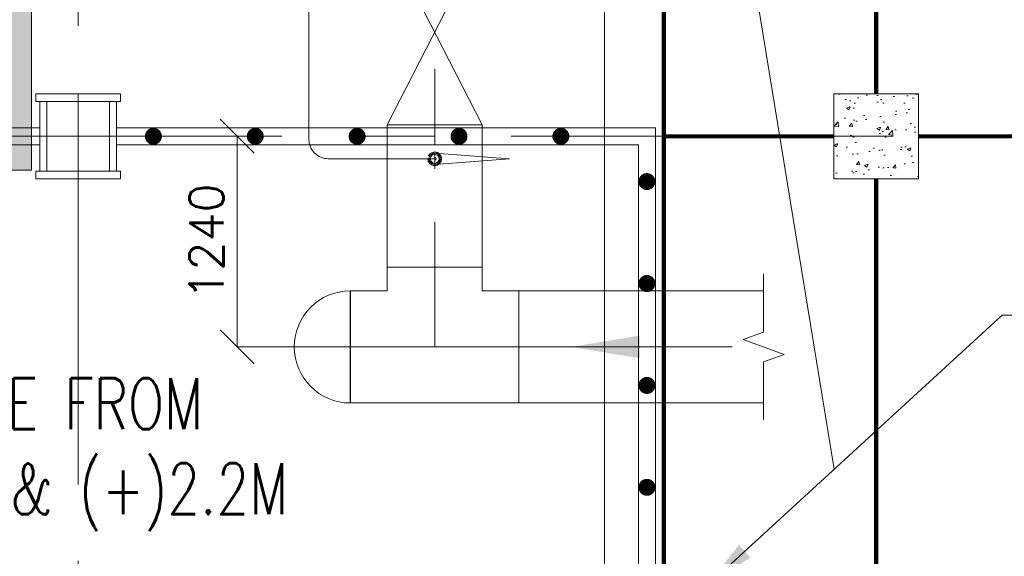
# Model space of a CAD drawing. Header units: inches. Extents: x 0 to 1545919, y 0 to 23143738.
# Tile 164 of 197: x 228324 to 234123, y 83436 to 86595. Entities that reach past the tile are written whole.
import ezdxf

# ---------------------------------------------------------------- set-up
doc = ezdxf.new("R2010")
doc.units = ezdxf.units.IN
doc.header["$LTSCALE"] = 1800
doc.header["$MEASUREMENT"] = 0
for name, pattern in [('CENTER', [2, 1.25, -0.25, 0.25, -0.25]), ('CENTER2', [1.125, 0.75, -0.125, 0.125, -0.125]), ('GTDASH', [12, 8, -4]), ('HIDDEN', [0.375, 0.25, -0.125])]:
    doc.linetypes.add(name, pattern=pattern)
doc.layers.get('0').update_dxf_attribs({"color": 253, "lineweight": 5})
doc.layers.get('Defpoints').update_dxf_attribs({"lineweight": 18})
for name, color, linetype, lineweight in [('AUX COL', 1, 'Continuous', 18), ('CEN', 8, 'CENTER', 18), ('COL', 1, 'Continuous', 18), ('CONCRETE', 145, 'Continuous', 18), ('CONDENSATE PIPING', 6, 'Continuous', 18), ('DIM', 4, 'Continuous', 18), ('GRID', 251, 'CENTER', 18), ('HATCH-1', 252, 'Continuous', 9), ('STEEL', 231, 'Continuous', 18), ('TEXT', 3, 'Continuous', 18), ('VALVES', 1, 'Continuous', 18)]:
    doc.layers.add(name, color=color, linetype=linetype, lineweight=lineweight)
doc.styles.add('ROMANS', font='romans.shx')
doc.styles.get("Standard").update_dxf_attribs({"font": 'arial.ttf'})
doc.dimstyles.new('HALF', dxfattribs={"dimtxt": 200, "dimasz": 200, "dimexe": 0, "dimexo": 0, "dimgap": 80, "dimtad": 1, "dimdec": 0, "dimzin": 0, "dimdsep": 46, "dimtxsty": 'ROMANS', "dimblk": 'OBLIQUE', "dimcen": 0, "dimclrd": 4, "dimclre": 9, "dimclrt": 256, "dimadec": 0, "dimazin": 0, "dimtfac": 0.09, "dimtdec": 0, "dimtix": 1, "dimtofl": 0, "dimtmove": 0, "dimatfit": 3, "dimldrblk": 'DOT', "dimfxl": 1, "dimtolj": 1, "dimtzin": 0, "dimarcsym": 0})
doc.dimstyles.new('USER175', dxfattribs={"dimscale": 175, "dimtxt": 2, "dimasz": 1.75, "dimexe": 0, "dimexo": 0, "dimgap": 0.5, "dimtad": 1, "dimdec": 0, "dimzin": 0, "dimdsep": 46, "dimtxsty": 'ROMANS', "dimcen": 0, "dimclrd": 4, "dimclre": 4, "dimclrt": 4, "dimadec": 0, "dimazin": 0, "dimtfac": 0.09, "dimtdec": 0, "dimtix": 1, "dimtofl": 0, "dimtmove": 0, "dimatfit": 3, "dimfxl": 1, "dimtolj": 1, "dimtzin": 0, "dimarcsym": 0})

# ---------------------------------------------------------------- blocks, each defined once
blk = doc.blocks.new('TG DECK COLUMNS & OUTLINE')
blk.add_lwpolyline([(255508.075818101, 61664.81011877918), (267138.075830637, 61664.81011877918), (267138.0758087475, 77664.81011877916), (255508.075818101, 77664.81011877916), (255508.075818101, 79014.81011877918), (246358.075818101, 79014.81011877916), (246358.075818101, 77664.81011877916), (243583.075818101, 77664.81011877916), (240983.0758181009, 75064.81015271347), (226783.0758181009, 75064.81015271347), (226783.0758181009, 64264.81015271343), (240983.0758181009, 64264.81015271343), (243583.075818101, 61664.81011877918), (246358.075818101, 61664.81011877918), (246358.075818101, 60414.81011877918), (255508.075818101, 60414.81011877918)], close=True)
blk.add_lwpolyline([(246358.075818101, 77664.81011877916), (243583.075818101, 77664.81011877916), (240983.0758181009, 75064.81015271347), (226783.0758181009, 75064.81015271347), (226783.0758181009, 64264.81015271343), (240983.0758181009, 64264.81015271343), (243583.075818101, 61664.81011877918), (246358.075818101, 61664.81011877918)])
blk = doc.blocks.new('PLATFORM BELOW TG DECK AT EL. 0.0M & 2.2M')
at = {"layer": 'CONCRETE'}
h = blk.add_hatch(dxfattribs=at)
h.set_pattern_fill('AR-CONC', color=256, scale=30, style=0)
h.set_pattern_definition([(50, (-22549.99999999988, 2.91038e-11), (215.178054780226, -18.82564049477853), [22.5, -247.5]), (355, (-22549.99999999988, 2.91038e-11), (-41.6254000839, 225.6576401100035), [18, -198]), (100.4514, (-22532.06849599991, -1.568801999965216), (173.5528145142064, 206.8318626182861), [19.122057, -210.3426336]), (46.18420000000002, (-22549.99999999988, 60.0000000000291), (320.1723145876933, -49.65570429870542), [33.74999999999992, -371.2499999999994]), (96.6356, (-22523.31897649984, 55.86200790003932), (280.398811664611, 292.2353612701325), [28.6830864, -315.5139]), (351.1842000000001, (-22549.99999999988, 60.0000000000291), (280.3985835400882, 292.2355802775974), [27, -297]), (21, (-22519.99999999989, 45.0000000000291), (179.0721156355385, -120.7856671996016), [22.5, -247.5]), (326, (-22519.99999999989, 45.0000000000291), (72.99459957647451, 217.5450135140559), [18, -198]), (71.45140000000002, (-22505.07733009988, 34.93451820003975), (252.066788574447, 96.75914901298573), [19.122057, -210.3426336]), (37.50000000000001, (-22549.99999999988, 2.91038e-11), (3.6479565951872, 99.86815614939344), [0, -195.6, 0, -201, 0, -198.75]), (7.499999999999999, (-22549.99999999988, 2.91038e-11), (78.9208612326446, 118.323513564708), [0, -114.6, 0, -191.1, 0, -75.75]), (327.5, (-22616.89999999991, 2.91038e-11), (160.1467308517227, -6.766461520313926), [0, -75, 0, -234, 0, -310.5]), (317.5, (-22646.89999999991, 2.91038e-11), (174.9558508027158, 30.03149469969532), [0, -97.5, 0, -155.4, 0, -220.5])])
h.paths.add_polyline_path([(-22299.99999999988, 250.0000000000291), (-22799.99999999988, 250.0000000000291), (-22799.99999999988, -249.9999999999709), (-22299.99999999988, -249.9999999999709)])
at = {"layer": 'COL'}
blk.add_lwpolyline([(-22799.99999999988, -249.9999999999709), (-22299.99999999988, -249.9999999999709), (-22299.99999999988, 250.0000000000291), (-22799.99999999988, 250.0000000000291)], close=True, dxfattribs=at)
at = {"layer": 'STEEL', "const_width": 25}
for points in [[(-22549.99999999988, 250.0000000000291), (-22549.99999999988, 4700.000000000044)], [(-23800, 2650.000000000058), (-23800, -2649.999999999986)], [(-22799.99999999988, 0), (-23800, 0)], [(-22299.99999999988, 0), (-16699.99997503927, 0)], [(-22549.99999999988, -4699.999999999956), (-22549.99999999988, -249.9999999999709)]]:
    blk.add_lwpolyline(points, dxfattribs=at)
blk = doc.blocks.new('_Oblique')
at = {"color": 0, "linetype": 'ByBlock', "lineweight": -2}
blk.add_line((-0.5, -0.5), (0.5, 0.5), dxfattribs=at)
blk = doc.blocks.new('*D487')
at = {"layer": 'Defpoints', "color": 0, "transparency": 16777216}
for p in [(-26314.27554521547, 2.91533e-11), (-26139.50559246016, 2.91038e-11), (-25645, -1239.999999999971)]:
    blk.add_point(p, dxfattribs=at)
at = {"layer": 'DIM', "color": 9, "lineweight": -2, "transparency": 16777216}
for p, q in [((-26139.50559246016, 2.91038e-11), (-26314.27554521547, 2.91533e-11)), ((-25645, -1239.999999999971), (-26314.27554521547, -1239.999999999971))]:
    blk.add_line(p, q, dxfattribs=at)
at = {"layer": 'DIM', "color": 4, "lineweight": -2, "transparency": 16777216}
blk.add_line((-26314.27554521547, -1239.999999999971), (-26314.27554521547, 2.91533e-11), dxfattribs=at)
at = {"layer": 'DIM', "color": 4, "lineweight": -2, "transparency": 16777216, "xscale": 200, "yscale": 200, "zscale": 200}
for p, rotation in [((-26314.27554521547, 2.91533e-11), 90), ((-26314.27554521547, -1239.999999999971), 270)]:
    blk.add_blockref('_Oblique', p, dxfattribs=dict(at, rotation=rotation))
at = {"layer": 'DIM', "transparency": 16777216, "insert": (-26494.27554521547, -619.9999999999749), "char_height": 200, "attachment_point": 5, "rotation": 90, "style": 'ROMANS'}
blk.add_mtext('\\A1;1240', dxfattribs=at)
blk = doc.blocks.new('_Dot')
at = {"color": 0, "linetype": 'ByBlock', "lineweight": -2}
blk.add_line((-0.5, 0), (-1, 0), dxfattribs=at)
at = {"color": 0, "linetype": 'ByBlock', "const_width": 0.5}
blk.add_lwpolyline([(-0.25, 0, 1), (0.25, 0, 1)], format="xyb", close=True, dxfattribs=at)
blk = doc.blocks.new('CW-PIT')
at = {"layer": 'HATCH-1'}
h = blk.add_hatch(dxfattribs=at)
h.set_pattern_fill('AR-CONC', color=256, scale=100, angle=90, style=0)
h.set_pattern_definition([(140, (-337318.7564231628, -38353.03990574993), (62.75213498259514, 717.2601826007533), [75, -825]), (85.00000000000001, (-337318.7564231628, -38353.03990574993), (-752.1921337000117, -138.7513336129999), [60, -660]), (190.4514, (-337313.5270831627, -38293.26822574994), (-689.4395420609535, 578.5093817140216), [63.74019000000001, -701.142112]), (136.1842, (-337518.7564231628, -38353.03990574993), (165.5190143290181, 1067.241048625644), [112.4999999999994, -1237.499999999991]), (186.6356, (-337504.9631161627, -38264.10316074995), (-974.1178709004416, 934.6627055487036), [95.610288, -1051.713]), (81.18420000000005, (-337518.7564231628, -38353.03990574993), (-974.1186009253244, 934.6619451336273), [90, -990]), (110.9999999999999, (-337468.7564231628, -38253.03990574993), (402.6188906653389, 596.9070521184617), [75, -825]), (56.00000000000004, (-337468.7564231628, -38253.03990574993), (-725.150045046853, 243.3153319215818), [60, -660]), (161.4514, (-337435.2048171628, -38203.29767274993), (-322.5304967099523, 840.2226285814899), [63.74018999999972, -701.1421119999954]), (127.5, (-337318.7564231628, -38353.03990574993), (-332.8938538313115, 12.15985531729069), [0, -652, 0, -670, 0, -662.5]), (97.49999999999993, (-337318.7564231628, -38353.03990574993), (-394.4117118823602, 263.0695374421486), [0, -382, 0, -637, 0, -252.5]), (57.49999999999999, (-337318.7564231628, -38576.03990574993), (22.55487173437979, 533.822436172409), [0, -249.9999999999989, 0, -779.9999999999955, 0, -1034.999999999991]), (47.5, (-337318.7564231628, -38676.03990574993), (-100.1049823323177, 583.1861693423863), [0, -325, 0, -518, 0, -735])])
h.paths.add_polyline_path([(-27925.00000000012, 11400.00000000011), (-27525, 11000), (-27525, -200), (-30049.99999999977, -200), (-30049.99999999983, -4800), (-24050, -4800), (-24050, -5200), (-30449.99999999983, -5200), (-30449.99999999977, 200), (-27925.00000000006, 200)])
at = {"layer": 'CONCRETE'}
blk.add_lwpolyline([(-27925.00000000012, 11400.00000000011), (-27525, 11000), (-27525, -200), (-30049.99999999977, -200), (-30049.99999999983, -4800), (-24050, -4800), (-24050, -5200), (-30449.99999999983, -5200), (-30449.99999999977, 200), (-27925.00000000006, 200)], close=True, dxfattribs=at)
blk = doc.blocks.new('PLATFORM AT EL 0.0M & EL 2.2M LEVEL')
at = {"color": 2, "linetype": 'CENTER2', "ltscale": 0.15}
for p, q in [((-27250, -250.0000000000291), (-27250, 249.9999999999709)), ((-27025, -2.91038e-11), (-27475, -2.91038e-11))]:
    blk.add_line(p, q, dxfattribs=at)
at = {"layer": 'AUX COL'}
for p, q in [((-27475, -205.0000000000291), (-27475, 204.9999999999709)), ((-27435, -205.0000000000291), (-27435, 204.9999999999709)), ((-27065, -205.0000000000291), (-27065, 204.9999999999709)), ((-27025, -205.0000000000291), (-27025, 204.9999999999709))]:
    blk.add_line(p, q, dxfattribs=at)
for points in [[(-27500, 249.9999999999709), (-27000, 249.9999999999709), (-27000, 204.9999999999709), (-27500, 204.9999999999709)], [(-27500, -205.0000000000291), (-27000, -205.0000000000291), (-27000, -250.0000000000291), (-27500, -250.0000000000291)]]:
    blk.add_lwpolyline(points, close=True, dxfattribs=at)
at = {"layer": 'CEN'}
for p, q in [((-25150, 6696.999999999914), (-25150, -1240.000000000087)), ((-25647, -1239.999999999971), (-23212.68681601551, -1239.999999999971))]:
    blk.add_line(p, q, dxfattribs=at)
at = {"layer": 'CONDENSATE PIPING'}
for p, q in [((-25890.89030862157, -19.31431387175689), (-25890.89029984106, 3915.725678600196)), ((-25429.5, 68.0000000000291), (-25429.5, -909.9999999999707)), ((-24870.5, 68.0000000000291), (-24870.5, -909.9999999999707)), ((-25150, -131.9999999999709), (-25776.89030862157, -132)), ((-25429.5, -769.9999999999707), (-24870.5, -769.9999999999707)), ((-25647, -909.9999999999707), (-25429.5, -909.9999999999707)), ((-25647, -909.9999999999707), (-25647, -1569.999999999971)), ((-25645, -909.9999999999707), (-25645, -1569.999999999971)), ((-24870.5, -909.9999999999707), (-23212.68681601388, -909.9999999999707)), ((-24655, -909.9999999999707), (-24655, -1569.999999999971)), ((-25647, -1570), (-23212.68681601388, -1570))]:
    blk.add_line(p, q, dxfattribs=at)
blk.add_lwpolyline([(-23212.68681601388, -809.9999999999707), (-23212.68681601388, -1152.499999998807), (-23332.88895311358, -1196.250000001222), (-23092.4846789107, -1283.750000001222), (-23212.68681601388, -1327.499999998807), (-23212.68681601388, -1670)], dxfattribs=at)
for centre, radius, start in [((-25776.89030862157, -17.99999999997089), 114, 179.9999998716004), ((-25647, -1240), 329.9999999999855, 90)]:
    blk.add_arc(centre, radius, start, 270, dxfattribs=at)
at = {"layer": 'DIM'}
blk.add_solid([(-23943.51951361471, -1306.666666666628), (-24343.51951361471, -1239.999999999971), (-23943.51951361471, -1173.333333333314)], dxfattribs=at)
at = {"layer": 'GRID'}
for p, q in [((-27250, -23649.59019973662), (-27249.99999999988, 19499.99999999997)), ((20750, 0), (-35250.84780525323, 0))]:
    blk.add_line(p, q, dxfattribs=at)
at = {"layer": 'STEEL'}
for p, q in [((-31250, 49.9999999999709), (-27475, 49.9999999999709)), ((-27025, 49.99997460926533), (-23850, 50.00000082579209)), ((-23850, 50.00000082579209), (-23850, -2649.999999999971)), ((-31250, -50), (-27475, -50.0000000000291)), ((-27025, -50.00002539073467), (-23950, -49.99999999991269)), ((-23950, -49.99999999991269), (-23950, -2649.999999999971))]:
    blk.add_line(p, q, dxfattribs=at)
at = {"layer": 'STEEL', "const_width": 50}
for points in [[(-26831.82211069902, 5.82077e-11, 1), (-26781.82211069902, 5.82077e-11, 1)], [(-26231.82211069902, 5.82077e-11, 1), (-26181.82211069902, 5.82077e-11, 1)], [(-25631.82211069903, 5.82077e-11, 1), (-25581.82211069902, 5.82077e-11, 1)], [(-25031.82211069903, 5.82077e-11, 1), (-24981.82211069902, 5.82077e-11, 1)], [(-24431.82211069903, 5.82077e-11, 1), (-24381.82211069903, 5.82077e-11, 1)], [(-23925, -266.6878585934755, 1), (-23875, -266.6878585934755, 1)], [(-23925, -866.6878585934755, 1), (-23875, -866.6878585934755, 1)], [(-23925, -1466.687858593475, 1), (-23875, -1466.687858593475, 1)], [(-23925, -2066.687858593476, 1), (-23875, -2066.687858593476, 1)]]:
    blk.add_lwpolyline(points, format="xyb", close=True, dxfattribs=at)
at = {"layer": 'VALVES', "linetype": 'GTDASH'}
for p, q in [((-25178.76809206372, -103.2319079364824), (-25187.62447596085, -116.4035056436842)), ((-25186.66002843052, -116.789284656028), (-25178.05715645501, -103.9483546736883)), ((-25178.53662465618, -115.3012798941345), (-25181.93699109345, -123.4577504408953)), ((-25179.08773753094, -117.1750636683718), (-25176.59119620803, -113.4274961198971)), ((-25165.5468941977, -94.46921322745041), (-25178.76809206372, -103.2319079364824)), ((-25178.63582497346, -115.46661375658), (-25166.53338624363, -103.342130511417)), ((-25173.20736315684, -108.4674802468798), (-25178.53662465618, -115.3012798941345)), ((-25178.05715645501, -103.9483546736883), (-25165.18315970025, -95.35099382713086)), ((-25176.59119620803, -113.4274961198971), (-25173.38371927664, -108.6328141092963)), ((-25169.1181056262, -114.5297218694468), (-25173.62069781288, -121.3635215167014)), ((-25173.38371927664, -108.6328141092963), (-25168.57801500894, -105.4363594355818)), ((-25166.53338624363, -103.342130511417), (-25173.20736315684, -108.4674802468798)), ((-25162.95115255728, -109.5697059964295), (-25169.1181056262, -114.5297218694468)), ((-25168.57801500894, -105.4363594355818), (-25164.83595858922, -102.9012402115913)), ((-25166.53338624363, -103.342130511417), (-25150, -98.9332275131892)), ((-25158.79025035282, -100.1456758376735), (-25166.53338624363, -103.342130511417)), ((-25150, -91.43809241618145), (-25165.5468941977, -94.46921322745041)), ((-25165.18315970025, -95.35099382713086), (-25150, -92.31987301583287)), ((-25164.83595858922, -102.9012402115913), (-25162.65355160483, -101.4683467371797)), ((-25155.57726229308, -106.7039190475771), (-25162.95115255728, -109.5697059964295)), ((-25162.65355160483, -101.4683467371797), (-25150, -98.9332275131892)), ((-25150.19288950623, -98.9332275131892), (-25158.79025035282, -100.1456758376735)), ((-25147.39323610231, -106.2079174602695), (-25155.57726229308, -106.7039190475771)), ((-25141.44121705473, -100.0354532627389), (-25150.19288950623, -98.9332275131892)), ((-25134.45310580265, -94.46921322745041), (-25150, -91.43809241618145)), ((-25150, -92.31987301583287), (-25134.81132917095, -95.35099382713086)), ((-25150, -98.9332275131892), (-25137.34644839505, -101.4683467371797)), ((-25150, -98.9332275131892), (-25133.46661375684, -103.342130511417)), ((-24709.66081305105, -131.9999999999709), (-25150, -98.9332275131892)), ((-25150, -123.4577504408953), (-25150, -98.9332275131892)), ((-25150, -98.9332275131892), (-25150, -123.4577504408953)), ((-25139.37454377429, -108.3572576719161), (-25147.39323610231, -106.2079174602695)), ((-25133.29576876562, -103.4523530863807), (-25141.44121705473, -100.0354532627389)), ((-25132.5242107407, -112.8763832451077), (-25139.37454377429, -108.3572576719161)), ((-25137.34644839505, -101.4683467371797), (-25126.61628072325, -108.6328141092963)), ((-25134.81132917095, -95.35099382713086), (-25126.83121474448, -100.696788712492)), ((-25124.87476403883, -100.8070112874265), (-25134.45310580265, -94.46921322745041)), ((-25133.46661375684, -103.342130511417), (-25121.36417502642, -115.46661375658)), ((-25126.44543573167, -108.7981479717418), (-25133.29576876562, -103.4523530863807)), ((-25127.56970599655, -119.0488474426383), (-25132.5242107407, -112.8763832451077)), ((-25126.83121474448, -100.696788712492), (-25121.94284354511, -103.9483546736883)), ((-25126.61628072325, -108.6328141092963), (-25119.45181335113, -119.3244038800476)), ((-25121.36417502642, -115.46661375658), (-25126.44543573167, -108.7981479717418)), ((-25121.23190793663, -103.2319079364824), (-25124.87476403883, -100.8070112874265)), ((-25121.94284354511, -103.9483546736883), (-25113.33997156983, -116.789284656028)), ((-25121.36417502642, -115.46661375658), (-25116.93322751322, -131.9999999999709)), ((-25118.12363132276, -123.182194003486), (-25121.36417502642, -115.46661375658)), ((-25112.37552403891, -116.4035056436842), (-25121.23190793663, -103.2319079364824)), ((-25187.62447596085, -147.5964943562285), (-25190.73826370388, -131.9999999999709)), ((-25186.66002843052, -147.2107153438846), (-25189.68012698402, -131.9999999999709)), ((-25178.76809206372, -160.7680920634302), (-25187.62447596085, -147.5964943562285)), ((-25178.05715645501, -160.0516453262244), (-25186.66002843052, -147.2107153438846)), ((-25181.93699109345, -123.4577504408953), (-25183.06677248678, -132.2204451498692)), ((-25180.5481866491, -144.6755961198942), (-25183.06677248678, -131.9999999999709)), ((-25178.63582497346, -148.5333862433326), (-25183.06677248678, -131.9999999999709)), ((-25183.06677248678, -132.2204451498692), (-25181.87636867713, -140.8178059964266)), ((-25181.87636867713, -140.8178059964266), (-25178.63582497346, -148.5333862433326)), ((-25180.5481866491, -119.3244038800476), (-25179.08773753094, -117.1750636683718)), ((-25179.08773753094, -146.8249363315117), (-25180.5481866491, -144.6755961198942)), ((-25176.59119620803, -150.5725038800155), (-25179.08773753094, -146.8249363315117)), ((-25165.5468941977, -170.5307867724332), (-25178.76809206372, -160.7680920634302)), ((-25166.53338624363, -160.6578694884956), (-25178.63582497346, -148.5333862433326)), ((-25178.63582497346, -148.5333862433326), (-25173.54905313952, -155.2018520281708)), ((-25165.18315970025, -169.6490061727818), (-25178.05715645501, -160.0516453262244)), ((-25173.38371927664, -155.3671858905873), (-25176.59119620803, -150.5725038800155)), ((-25173.62069781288, -121.3635215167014), (-25175.77003802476, -129.4097694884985)), ((-25175.77003802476, -129.4097694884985), (-25175.29608095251, -137.5662400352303)), ((-25175.29608095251, -137.5662400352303), (-25172.43029400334, -144.9511525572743)), ((-25173.54905313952, -155.2018520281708), (-25166.70423123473, -160.5476469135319)), ((-25168.57801500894, -158.5636405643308), (-25173.38371927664, -155.3671858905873)), ((-25172.43029400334, -144.9511525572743), (-25167.47578925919, -151.1236167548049)), ((-25164.83595858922, -161.0987597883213), (-25168.57801500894, -158.5636405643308)), ((-25167.47578925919, -151.1236167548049), (-25160.62545622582, -155.6427423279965)), ((-25166.70423123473, -160.5476469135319), (-25158.55878294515, -163.9645467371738)), ((-25150, -165.0667724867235), (-25166.53338624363, -160.6578694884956)), ((-25150, -173.5619075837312), (-25165.5468941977, -170.5307867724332)), ((-25150, -172.6801269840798), (-25165.18315970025, -169.6490061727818)), ((-25162.65355160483, -162.531653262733), (-25164.83595858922, -161.0987597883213)), ((-25150, -165.0667724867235), (-25162.65355160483, -162.531653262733)), ((-25160.62545622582, -155.6427423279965), (-25152.6067638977, -157.7920825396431)), ((-25158.55878294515, -163.9645467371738), (-25149.80159936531, -165.0667724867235)), ((-25152.6067638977, -157.7920825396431), (-25144.42273770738, -157.2960809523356)), ((-25145.72336409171, -124.6150874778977), (-25150, -123.4577504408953)), ((-25150, -123.4577504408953), (-25150, -140.5422495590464)), ((-25145.72336409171, -124.6150874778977), (-25150, -123.4577504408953)), ((-25150, -123.4577504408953), (-25150, -165.0667724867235)), ((-25150, -131.9999999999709), (-25150, -165.0667724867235)), ((-25150, -165.0667724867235), (-24709.66081305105, -131.9999999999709)), ((-25150, -140.5422495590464), (-25145.72336409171, -139.3849125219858)), ((-25150, -140.5422495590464), (-25145.72336409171, -139.3849125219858)), ((-25150, -165.0667724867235), (-25150, -140.5422495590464)), ((-25133.46661375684, -160.6578694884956), (-25150, -165.0667724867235)), ((-25137.34644839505, -162.531653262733), (-25150, -165.0667724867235)), ((-25150, -165.0667724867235), (-25150, -190.8668518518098)), ((-25134.81132917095, -169.6490061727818), (-25150, -172.6801269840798)), ((-25134.45310580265, -170.5307867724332), (-25150, -173.5619075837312)), ((-25149.80159936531, -165.0667724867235), (-25141.20974964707, -163.8543241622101)), ((-25142.46077587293, -127.6462082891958), (-25145.72336409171, -124.6150874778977)), ((-25142.46077587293, -127.6462082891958), (-25145.72336409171, -124.6150874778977)), ((-25145.72336409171, -139.3849125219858), (-25142.46077587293, -136.3537917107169)), ((-25145.72336409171, -139.3849125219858), (-25142.46077587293, -136.3537917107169)), ((-25144.42273770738, -157.2960809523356), (-25137.04884744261, -154.4302940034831)), ((-25141.00032675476, -131.9999999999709), (-25142.46077587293, -127.6462082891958)), ((-25141.00032675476, -131.9999999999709), (-25142.46077587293, -127.6462082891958)), ((-25142.46077587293, -136.3537917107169), (-25141.00032675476, -131.9999999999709)), ((-25142.46077587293, -136.3537917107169), (-25141.00032675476, -131.9999999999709)), ((-25141.20974964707, -163.8543241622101), (-25133.46661375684, -160.6578694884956)), ((-25126.61628072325, -155.3671858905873), (-25137.34644839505, -162.531653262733)), ((-25137.04884744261, -154.4302940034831), (-25130.88189437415, -149.4702781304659)), ((-25126.83121474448, -163.3032112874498), (-25134.81132917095, -169.6490061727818)), ((-25124.87476403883, -163.1929887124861), (-25134.45310580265, -170.5307867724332)), ((-25121.36417502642, -148.5333862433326), (-25133.46661375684, -160.6578694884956)), ((-25133.46661375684, -160.6578694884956), (-25126.78712571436, -155.5325197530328)), ((-25130.88189437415, -149.4702781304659), (-25126.37930218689, -142.6364784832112)), ((-25124.70391904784, -126.4337599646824), (-25127.56970599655, -119.0488474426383)), ((-25121.94284354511, -160.0516453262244), (-25126.83121474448, -163.3032112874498)), ((-25126.78712571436, -155.5325197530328), (-25121.46337534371, -148.6987201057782)), ((-25119.45181335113, -144.6755961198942), (-25126.61628072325, -155.3671858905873)), ((-25126.37930218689, -142.6364784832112), (-25124.22996197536, -134.5902305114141)), ((-25121.23190793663, -160.7680920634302), (-25124.87476403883, -163.1929887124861)), ((-25124.22996197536, -134.5902305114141), (-25124.70391904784, -126.4337599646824)), ((-25113.33997156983, -147.2107153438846), (-25121.94284354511, -160.0516453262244)), ((-25121.46337534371, -148.6987201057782), (-25118.05749777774, -140.5422495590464)), ((-25116.93322751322, -131.9999999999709), (-25121.36417502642, -148.5333862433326)), ((-25112.37552403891, -147.5964943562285), (-25121.23190793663, -160.7680920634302)), ((-25119.45181335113, -119.3244038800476), (-25116.93322751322, -131.9999999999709)), ((-25116.93322751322, -131.9999999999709), (-25119.45181335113, -144.6755961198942)), ((-25116.93322751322, -131.7795548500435), (-25118.12363132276, -123.182194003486)), ((-25118.05749777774, -140.5422495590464), (-25116.93322751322, -131.7795548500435)), ((-25113.33997156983, -116.789284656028), (-25110.31987301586, -131.9999999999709)), ((-25110.31987301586, -131.9999999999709), (-25113.33997156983, -147.2107153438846)), ((-25109.26173629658, -131.9999999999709), (-25112.37552403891, -116.4035056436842)), ((-25109.26173629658, -131.9999999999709), (-25112.37552403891, -147.5964943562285))]:
    blk.add_line(p, q, dxfattribs=at)
blk.add_lwpolyline([(-25429.5, 1160.000000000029), (-24870.5, 1160.000000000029), (-25429.5, 68.0000000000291), (-24870.5, 68.0000000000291), (-25429.5, 1160.000000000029)], dxfattribs=at)
blk.add_blockref('TG DECK COLUMNS & OUTLINE', (-250933.075818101, -69664.81011877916))
at = {"layer": 'STEEL'}
blk.add_blockref('PLATFORM BELOW TG DECK AT EL. 0.0M & 2.2M', (0, 0), dxfattribs=at)
at = {"layer": 'TEXT', "insert": (-29039.01514069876, -1424.768239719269), "char_height": 300, "attachment_point": 1}
blk.add_mtext_dynamic_manual_height_columns('{\\Fromans|c0;\\W0.75;STAIRCASE FROM (-)4.7M & (+)2.2M}', width=3510.041919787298, gutter_width=1, heights=[0], dxfattribs=at)
at = {"layer": 'DIM'}
dim = blk.add_linear_dim(base=(-26314.27554521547, 2.91533e-11), p1=(-25645, -1239.999999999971), p2=(-26139.50559246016, 2.91038e-11), angle=90, dimstyle='HALF', dxfattribs=at)
dim.commit()
dim.dimension.update_dxf_attribs({"geometry": '*D487', "text_midpoint": (-26494.27554521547, -619.9999999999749)})
for points in [[(-23550, 2650.000000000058), (-22797.27553923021, -1960.105077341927)], [(-23549.99999999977, -2649.999999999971), (-21807.98593828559, -1053.390989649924), (-18066.39893480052, -1053.390989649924)]]:
    blk.add_leader(points, dimstyle='USER175', dxfattribs=at)

msp = doc.modelspace()

# ---------------------------------------------------------------- block references
msp.add_blockref('PLATFORM AT EL 0.0M & EL 2.2M LEVEL', (255918.4339467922, 85908.56955676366))
at = {"linetype": 'HIDDEN'}
msp.add_blockref('CW-PIT', (255918.4339467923, 85908.56955676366), dxfattribs=at)

doc.saveas('drawing.dxf')
